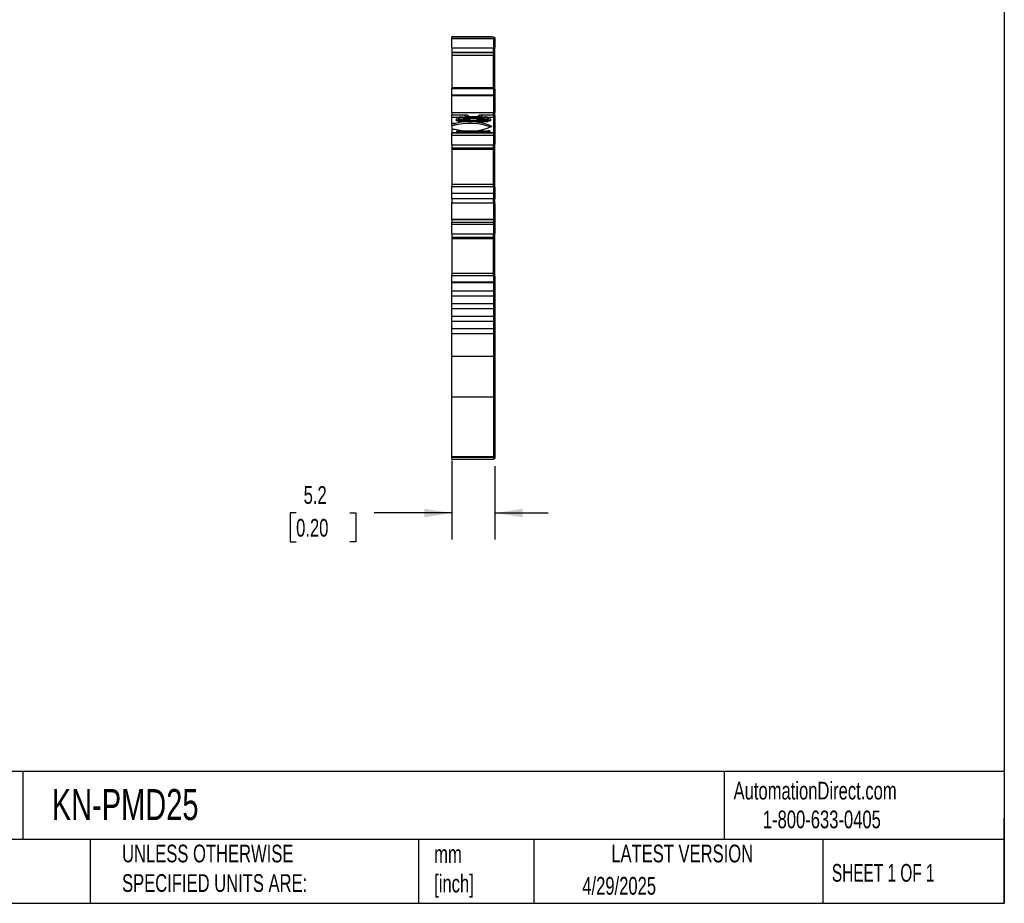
# Model space of a CAD drawing. Header units: millimetres. Extents: x 6 to 273, y 6 to 210.
# Tile 4 of 8: x 155 to 273, y 6 to 112. Entities that reach past the tile are written whole.
import ezdxf

# ---------------------------------------------------------------- set-up
doc = ezdxf.new("R2010")
doc.units = ezdxf.units.MM
doc.linetypes.add('SLD-Solid', pattern=[0])
doc.layers.add('DIMENSIONS', color=140, linetype='SLD-Solid', lineweight=25)
doc.layers.add('TEXT', color=140, linetype='SLD-Solid', lineweight=25)
doc.styles.add('SLDTEXTSTYLE0', font='TXT', dxfattribs={"width": 0.7})
doc.styles.add('SLDTEXTSTYLE1', font='TXT', dxfattribs={"width": 0.65})
doc.dimstyles.new('SLDDIMSTYLE1', dxfattribs={"dimtxt": 2.158008, "dimasz": 3.302, "dimexe": 0, "dimexo": 0.0625, "dimgap": 0.539502, "dimtad": 0, "dimtih": 1, "dimtoh": 1, "dimrnd": 1e-09, "dimzin": 12, "dimdsep": 46, "dimtxsty": 'SLDTEXTSTYLE0', "dimsah": 1, "dimcen": 0.09, "dimadec": 0, "dimazin": 3, "dimtfac": 1, "dimtmove": 0, "dimatfit": 0, "dimfxl": 0, "dimfrac": 2, "dimtolj": 1, "dimtzin": 12, "dimarcsym": 0})

# ---------------------------------------------------------------- blocks, each defined once
blk = doc.blocks.new('_D_3')
at = {"layer": 'DIMENSIONS'}
for p, q in [((207.02, 59.29), (207.02, 49.83)), ((212.17, 58.6), (212.17, 49.83)), ((188.41, 53.01), (187.68, 53.01)), ((187.68, 53.01), (187.68, 49.58)), ((194.82, 53.01), (195.55, 53.01)), ((195.55, 53.01), (195.55, 49.58)), ((207.02, 53.01), (197.74, 53.01)), ((212.17, 53.01), (218.52, 53.01)), ((187.68, 49.58), (188.41, 49.58)), ((195.55, 49.58), (194.82, 49.58))]:
    blk.add_line(p, q, dxfattribs=at)
for points in [[(207.02, 53.01), (203.72, 53.51), (203.72, 52.5)], [(212.17, 53.01), (215.47, 52.5), (215.47, 53.51)]]:
    blk.add_solid(points, dxfattribs=at)
at = {"layer": 'DIMENSIONS', "char_height": 2.117, "attachment_point": 1, "style": 'SLDTEXTSTYLE0'}
for s, insert in [('5.2', (189.31, 56.22)), ('0.20', (188.41, 52.3))]:
    blk.add_mtext(s, dxfattribs=dict(at, insert=insert))

msp = doc.modelspace()

# ---------------------------------------------------------------- linework, layer by layer
for p, q in [((207.019, 109.948), (212.019, 109.948)), ((207.019, 109.726), (207.019, 109.948)), ((207.019, 109.948), (207.412, 109.948)), ((207.412, 109.948), (207.019, 109.948)), ((207.019, 109.948), (207.894, 109.948)), ((207.019, 109.726), (212.019, 109.726)), ((207.019, 108.6), (207.019, 109.726)), ((207.519, 109.948), (207.819, 109.948)), ((207.519, 109.948), (207.519, 109.948)), ((207.819, 109.948), (207.519, 109.948)), ((207.619, 109.948), (207.619, 109.948)), ((207.894, 109.948), (207.819, 109.948)), ((207.819, 109.948), (207.819, 109.948)), ((207.819, 109.948), (207.819, 109.948)), ((211.368, 109.948), (207.819, 109.948)), ((207.819, 109.948), (211.368, 109.948)), ((211.169, 109.948), (208.019, 109.948)), ((211.294, 109.948), (212.019, 109.948)), ((211.369, 109.948), (211.294, 109.948)), ((211.669, 109.948), (211.369, 109.948)), ((211.369, 109.948), (211.669, 109.948)), ((211.369, 109.948), (211.369, 109.948)), ((211.369, 109.948), (211.369, 109.948)), ((211.569, 109.948), (211.569, 109.948)), ((211.669, 109.948), (211.669, 109.948)), ((211.769, 109.948), (211.769, 109.948)), ((211.769, 109.948), (212.019, 109.948)), ((212.019, 109.948), (212.019, 109.726)), ((212.019, 109.848), (212.169, 109.848)), ((212.019, 109.848), (212.169, 109.848)), ((212.019, 109.726), (212.019, 108.6)), ((212.019, 109.7), (212.169, 109.7)), ((212.169, 109.848), (212.169, 109.7)), ((212.169, 109.7), (212.169, 108.643)), ((207.019, 108.6), (212.019, 108.6)), ((207.019, 108.6), (207.019, 108.041)), ((212.019, 108.643), (212.169, 108.643)), ((212.019, 108.041), (212.019, 108.6)), ((212.169, 108.133), (212.169, 108.643)), ((212.019, 108.041), (207.019, 108.041)), ((207.019, 108.041), (207.019, 108.025)), ((211.919, 108.025), (207.019, 108.025)), ((207.019, 108.025), (207.019, 107.696)), ((212.019, 107.696), (207.019, 107.696)), ((207.019, 107.696), (207.019, 106.633)), ((211.919, 108.025), (211.919, 107.986)), ((212.019, 107.986), (211.919, 107.986)), ((211.919, 107.978), (211.919, 107.986)), ((211.919, 107.978), (212.019, 107.978)), ((212.019, 108.133), (212.169, 108.133)), ((212.019, 108.083), (212.169, 108.083)), ((212.019, 108.078), (212.169, 108.078)), ((212.019, 108.066), (212.169, 108.066)), ((212.019, 107.986), (212.019, 108.041)), ((212.019, 107.978), (212.019, 107.986)), ((212.019, 107.983), (212.019, 107.696)), ((212.019, 103.84), (212.019, 107.696)), ((212.019, 107.67), (212.169, 107.67)), ((212.169, 108.122), (212.169, 108.133)), ((212.169, 108.083), (212.169, 108.122)), ((212.169, 108.083), (212.169, 108.078)), ((212.169, 108.066), (212.169, 108.078)), ((212.169, 107.67), (212.169, 108.066)), ((212.169, 103.739), (212.169, 107.67)), ((207.019, 106.633), (207.019, 104.702)), ((207.019, 104.702), (207.019, 103.84)), ((212.019, 103.84), (207.019, 103.84)), ((207.019, 103.84), (207.019, 103.77)), ((207.019, 103.77), (212.019, 103.77)), ((207.019, 102.997), (207.019, 103.77)), ((212.019, 103.77), (212.019, 103.84)), ((212.019, 103.77), (212.019, 102.997)), ((212.019, 103.739), (212.169, 103.739)), ((212.019, 103.676), (212.169, 103.676)), ((212.169, 103.676), (212.169, 103.739)), ((212.169, 103.676), (212.169, 102.971)), ((207.019, 102.997), (212.019, 102.997)), ((207.019, 102.919), (207.019, 102.997)), ((207.019, 102.919), (212.019, 102.919)), ((207.019, 100.898), (207.019, 102.919)), ((212.019, 102.997), (212.019, 102.919)), ((212.019, 102.971), (212.169, 102.971)), ((212.019, 102.919), (212.019, 100.898)), ((212.019, 102.919), (212.169, 102.919)), ((212.169, 102.971), (212.169, 102.919)), ((212.169, 102.919), (212.169, 100.898)), ((207.019, 100.898), (212.019, 100.898)), ((207.019, 100.898), (207.019, 100.618)), ((207.019, 100.618), (208.807, 100.618)), ((207.019, 100.341), (207.019, 100.618)), ((207.019, 100.341), (209.053, 100.341)), ((207.019, 100.331), (207.019, 100.341)), ((207.019, 100.331), (208.019, 100.331)), ((207.019, 99.576), (207.019, 100.331)), ((207.519, 100.113), (207.819, 100.113)), ((207.519, 100.113), (207.519, 99.881)), ((207.819, 100.113), (207.819, 100.296)), ((207.819, 100.113), (207.819, 99.916)), ((207.894, 100.117), (207.894, 100.283)), ((207.894, 100.117), (209.007, 100.117)), ((207.894, 100.01), (207.894, 100.117)), ((208.019, 100.309), (208.019, 100.331)), ((208.194, 100.309), (208.044, 100.309)), ((208.219, 100.331), (209.053, 100.331)), ((208.219, 100.331), (208.219, 100.309)), ((208.381, 100.289), (208.381, 100.317)), ((208.71, 100.399), (208.737, 100.406)), ((208.737, 100.406), (210.451, 100.406)), ((208.807, 100.618), (209.115, 100.406)), ((209.007, 100.01), (209.007, 100.117)), ((209.053, 100.331), (209.053, 100.341)), ((210.072, 100.406), (210.38, 100.618)), ((210.135, 100.341), (210.135, 100.331)), ((210.135, 100.341), (212.019, 100.341)), ((210.135, 100.331), (210.968, 100.331)), ((210.18, 100.117), (210.18, 100.01)), ((210.18, 100.117), (211.294, 100.117)), ((210.38, 100.618), (212.019, 100.618)), ((210.451, 100.406), (210.477, 100.399)), ((210.807, 100.317), (210.807, 100.289)), ((210.968, 100.309), (210.968, 100.331)), ((211.144, 100.309), (210.994, 100.309)), ((211.169, 100.331), (212.019, 100.331)), ((211.169, 100.331), (211.169, 100.309)), ((211.294, 100.283), (211.294, 100.117)), ((211.294, 100.117), (211.294, 100.01)), ((211.369, 100.296), (211.369, 100.113)), ((211.369, 100.113), (211.669, 100.113)), ((211.369, 99.916), (211.369, 100.113)), ((211.669, 99.881), (211.669, 100.113)), ((212.019, 100.618), (212.019, 100.898)), ((212.019, 100.898), (212.169, 100.898)), ((212.019, 100.618), (212.019, 100.341)), ((212.019, 100.512), (212.169, 100.512)), ((212.019, 100.341), (212.019, 100.331)), ((212.019, 100.331), (212.019, 98.462)), ((212.019, 100.26), (212.169, 100.26)), ((212.019, 100.25), (212.169, 100.25)), ((212.169, 100.512), (212.169, 100.898)), ((212.169, 100.512), (212.169, 100.26)), ((212.169, 100.26), (212.169, 100.25)), ((212.169, 100.25), (212.169, 98.342)), ((207.412, 99.576), (207.019, 99.576)), ((207.019, 99.344), (207.019, 99.576)), ((207.233, 99.344), (207.019, 99.344)), ((207.019, 99.344), (207.019, 98.881)), ((207.019, 98.881), (207.412, 98.881)), ((207.019, 98.881), (207.019, 98.462)), ((207.519, 99.916), (207.819, 99.916)), ((207.819, 99.881), (207.519, 99.881)), ((207.819, 99.827), (207.819, 99.881)), ((209.007, 100.01), (207.894, 100.01)), ((207.894, 99.913), (207.894, 100.01)), ((209.007, 99.913), (207.894, 99.913)), ((207.894, 99.911), (207.894, 99.913)), ((209.007, 99.911), (207.894, 99.911)), ((207.894, 99.84), (207.894, 99.911)), ((207.894, 99.8), (207.894, 99.84)), ((208.019, 99.793), (211.169, 99.793)), ((208.044, 99.814), (211.144, 99.814)), ((208.044, 99.814), (208.044, 99.793)), ((209.055, 99.909), (209.007, 99.913)), ((209.007, 99.911), (209.007, 99.913)), ((210.18, 99.913), (210.133, 99.909)), ((211.294, 100.01), (210.18, 100.01)), ((211.294, 99.913), (210.18, 99.913)), ((210.18, 99.913), (210.18, 99.911)), ((211.294, 99.911), (210.18, 99.911)), ((211.144, 99.793), (211.144, 99.814)), ((211.294, 100.01), (211.294, 99.913)), ((211.294, 99.913), (211.294, 99.911)), ((211.294, 99.911), (211.294, 99.84)), ((211.294, 99.84), (211.294, 99.8)), ((211.369, 99.916), (211.669, 99.916)), ((211.369, 99.881), (211.369, 99.827)), ((211.669, 99.881), (211.369, 99.881)), ((211.769, 99.263), (211.769, 99.194)), ((207.019, 98.462), (212.019, 98.462)), ((207.019, 98.192), (207.019, 98.462)), ((212.019, 98.462), (207.019, 98.462)), ((207.019, 98.462), (207.019, 98.462)), ((207.019, 98.192), (212.019, 98.192)), ((207.019, 97.031), (207.019, 98.192)), ((207.619, 98.524), (207.619, 98.664)), ((207.802, 98.502), (207.819, 98.699)), ((207.802, 98.502), (211.385, 98.502)), ((207.819, 98.699), (211.368, 98.699)), ((211.368, 98.489), (207.819, 98.489)), ((211.368, 98.699), (211.385, 98.502)), ((211.569, 98.664), (211.569, 98.524)), ((212.019, 98.462), (212.019, 98.192)), ((212.019, 98.462), (212.019, 98.462)), ((212.019, 98.342), (212.169, 98.342)), ((212.019, 98.192), (212.019, 97.031)), ((212.019, 98.184), (212.169, 98.184)), ((212.169, 98.342), (212.169, 98.184)), ((212.169, 98.184), (212.169, 97.094)), ((207.019, 97.031), (212.019, 97.031)), ((207.019, 97.031), (207.019, 96.625)), ((212.019, 96.625), (207.019, 96.625)), ((207.019, 96.625), (207.019, 96.619)), ((211.919, 96.619), (207.019, 96.619)), ((207.019, 96.619), (207.019, 96.458)), ((211.919, 96.619), (211.919, 96.606)), ((212.019, 96.606), (211.919, 96.606)), ((211.919, 96.605), (211.919, 96.606)), ((211.919, 96.605), (212.019, 96.605)), ((212.019, 97.094), (212.169, 97.094)), ((212.019, 96.625), (212.019, 97.031)), ((212.019, 96.723), (212.169, 96.723)), ((212.019, 96.706), (212.169, 96.706)), ((212.019, 96.705), (212.169, 96.705)), ((212.019, 96.619), (212.019, 96.625)), ((212.019, 96.606), (212.019, 96.619)), ((212.019, 96.605), (212.019, 96.606)), ((212.019, 96.605), (212.019, 96.458)), ((212.169, 96.723), (212.169, 97.094)), ((212.169, 96.719), (212.169, 96.723)), ((212.169, 96.706), (212.169, 96.719)), ((212.169, 96.706), (212.169, 96.705)), ((212.169, 96.449), (212.169, 96.705)), ((212.019, 96.458), (207.019, 96.458)), ((207.019, 96.458), (207.019, 95.363)), ((207.019, 95.363), (207.019, 93.37)), ((212.019, 92.292), (212.019, 96.458)), ((212.019, 96.449), (212.169, 96.449)), ((212.169, 92.266), (212.169, 96.449)), ((207.019, 93.37), (207.019, 92.292)), ((212.019, 92.292), (207.019, 92.292)), ((207.019, 92.292), (207.019, 92.051)), ((207.019, 92.051), (212.019, 92.051)), ((207.019, 91.253), (207.019, 92.051)), ((212.019, 92.051), (212.019, 92.292)), ((212.019, 92.266), (212.169, 92.266)), ((212.019, 92.191), (212.169, 92.191)), ((212.019, 92.051), (212.019, 91.253)), ((212.019, 91.971), (212.169, 91.971)), ((212.169, 92.191), (212.169, 92.266)), ((212.169, 91.971), (212.169, 92.191)), ((212.169, 91.971), (212.169, 91.248)), ((207.019, 91.253), (212.019, 91.253)), ((207.019, 90.588), (207.019, 91.253)), ((212.019, 91.253), (212.019, 90.588)), ((212.019, 91.248), (212.169, 91.248)), ((212.169, 91.248), (212.169, 90.588)), ((207.019, 90.588), (212.019, 90.588)), ((207.019, 90.588), (207.019, 90.095)), ((207.019, 90.095), (212.019, 90.095)), ((207.019, 88.094), (207.019, 90.095)), ((212.019, 90.095), (212.019, 90.588)), ((212.019, 90.588), (212.169, 90.588)), ((212.019, 90.095), (212.019, 88.094)), ((212.019, 89.997), (212.169, 89.997)), ((212.169, 89.997), (212.169, 90.588)), ((212.169, 89.997), (212.169, 89.575)), ((212.169, 89.575), (212.169, 87.696)), ((212.019, 88.094), (207.019, 88.094)), ((207.019, 88.094), (207.019, 87.795)), ((207.019, 88.094), (212.019, 88.094)), ((207.019, 87.795), (212.019, 87.795)), ((207.019, 87.526), (207.019, 87.795)), ((207.019, 87.526), (212.019, 87.526)), ((207.019, 86.365), (207.019, 87.526)), ((212.019, 88.094), (212.019, 87.795)), ((212.019, 88.094), (212.019, 88.094)), ((212.019, 87.795), (212.019, 87.526)), ((212.019, 87.696), (212.169, 87.696)), ((212.019, 87.526), (212.019, 86.365)), ((212.019, 87.517), (212.169, 87.517)), ((212.169, 87.696), (212.169, 87.517)), ((212.169, 87.517), (212.169, 86.427)), ((207.019, 86.365), (212.019, 86.365)), ((207.019, 86.365), (207.019, 85.958)), ((212.019, 85.958), (207.019, 85.958)), ((207.019, 85.958), (207.019, 85.953)), ((211.919, 85.953), (207.019, 85.953)), ((207.019, 85.953), (207.019, 85.792)), ((211.919, 85.953), (211.919, 85.94)), ((212.019, 85.94), (211.919, 85.94)), ((211.919, 85.939), (211.919, 85.94)), ((211.919, 85.939), (212.019, 85.939)), ((212.019, 86.427), (212.169, 86.427)), ((212.019, 85.958), (212.019, 86.365)), ((212.019, 86.056), (212.169, 86.056)), ((212.019, 86.04), (212.169, 86.04)), ((212.019, 86.039), (212.169, 86.039)), ((212.019, 85.953), (212.019, 85.958)), ((212.019, 85.94), (212.019, 85.953)), ((212.019, 85.939), (212.019, 85.94)), ((212.019, 85.939), (212.019, 85.792)), ((212.169, 86.056), (212.169, 86.427)), ((212.169, 86.053), (212.169, 86.056)), ((212.169, 86.04), (212.169, 86.053)), ((212.169, 86.04), (212.169, 86.039)), ((212.169, 85.783), (212.169, 86.039)), ((212.019, 85.792), (207.019, 85.792)), ((207.019, 85.792), (207.019, 84.696)), ((212.019, 81.626), (212.019, 85.792)), ((212.019, 85.783), (212.169, 85.783)), ((212.169, 81.6), (212.169, 85.783)), ((207.019, 84.696), (207.019, 82.704)), ((207.019, 82.704), (207.019, 81.626)), ((212.019, 81.626), (207.019, 81.626)), ((207.019, 81.626), (207.019, 81.385)), ((207.019, 81.385), (212.019, 81.385)), ((207.019, 80.643), (207.019, 81.385)), ((212.019, 81.385), (212.019, 81.626)), ((212.019, 81.6), (212.169, 81.6)), ((212.019, 81.525), (212.169, 81.525)), ((212.019, 81.385), (212.019, 80.643)), ((212.019, 81.305), (212.169, 81.305)), ((212.169, 81.525), (212.169, 81.6)), ((212.169, 81.305), (212.169, 81.525)), ((212.169, 81.305), (212.169, 80.634)), ((207.019, 80.643), (212.019, 80.643)), ((207.019, 80.556), (207.019, 80.643)), ((207.019, 80.556), (212.019, 80.556)), ((207.019, 79.554), (207.019, 80.556)), ((212.019, 80.643), (212.019, 80.556)), ((212.019, 80.634), (212.169, 80.634)), ((212.019, 80.556), (212.019, 79.554)), ((212.019, 80.556), (212.169, 80.556)), ((212.169, 80.634), (212.169, 80.556)), ((212.169, 80.556), (212.169, 71.769)), ((207.019, 79.554), (212.019, 79.554)), ((207.019, 78.954), (207.019, 79.554)), ((207.019, 78.954), (212.019, 78.954)), ((207.019, 78.054), (207.019, 78.954)), ((212.019, 79.554), (212.019, 78.954)), ((212.019, 78.954), (212.019, 78.054)), ((207.019, 78.054), (212.019, 78.054)), ((207.019, 77.454), (207.019, 78.054)), ((212.019, 78.054), (212.019, 77.454)), ((207.019, 77.454), (212.019, 77.454)), ((207.019, 76.554), (207.019, 77.454)), ((207.019, 76.554), (212.019, 76.554)), ((207.019, 75.954), (207.019, 76.554)), ((212.019, 77.454), (212.019, 76.554)), ((212.019, 76.554), (212.019, 75.954)), ((207.019, 75.954), (212.019, 75.954)), ((207.019, 75.054), (207.019, 75.954)), ((212.019, 75.954), (212.019, 75.054)), ((207.019, 74.454), (207.019, 75.054)), ((207.019, 75.054), (212.019, 75.054)), ((207.019, 74.454), (212.019, 74.454)), ((207.019, 71.769), (207.019, 74.454)), ((212.019, 75.054), (212.019, 74.454)), ((212.019, 74.454), (212.019, 71.769)), ((207.019, 71.769), (212.019, 71.769)), ((207.019, 66.876), (207.019, 71.769)), ((212.019, 71.769), (212.019, 66.876)), ((212.019, 71.769), (212.169, 71.769)), ((212.169, 71.769), (212.169, 66.974)), ((207.019, 66.876), (212.019, 66.876)), ((207.019, 60.562), (207.019, 66.876)), ((212.019, 66.974), (212.169, 66.974)), ((212.019, 66.876), (212.019, 59.775)), ((212.169, 66.974), (212.169, 59.873)), ((207.019, 59.775), (207.019, 60.562)), ((207.019, 59.775), (212.019, 59.775)), ((207.019, 59.691), (207.019, 59.775)), ((207.019, 59.691), (212.019, 59.691)), ((207.019, 59.429), (207.019, 59.691)), ((207.019, 59.429), (212.019, 59.429)), ((212.019, 59.873), (212.169, 59.873)), ((212.019, 59.791), (212.169, 59.791)), ((212.019, 59.775), (212.019, 59.691)), ((212.019, 59.691), (212.019, 59.429)), ((212.019, 59.529), (212.169, 59.529)), ((212.169, 59.873), (212.169, 59.791)), ((212.169, 59.791), (212.169, 59.529))]:
    msp.add_line(p, q)
at = {"flags": 128}
for points in [[(211.769, 109.948), (211.733, 109.948), (211.625, 109.948), (211.45, 109.948), (211.212, 109.948), (210.917, 109.948), (210.574, 109.948), (210.192, 109.948), (209.784, 109.948), (209.359, 109.948), (208.93, 109.948), (208.509, 109.948), (208.109, 109.948), (207.74, 109.948), (207.412, 109.948)], [(211.769, 109.948), (211.733, 109.948), (211.625, 109.948), (211.45, 109.948), (211.212, 109.948), (210.917, 109.948), (210.574, 109.948), (210.192, 109.948), (209.784, 109.948), (209.359, 109.948), (208.93, 109.948), (208.509, 109.948), (208.109, 109.948), (207.74, 109.948), (207.412, 109.948)], [(208.019, 109.948), (207.98, 109.948), (207.942, 109.948), (207.908, 109.948), (207.877, 109.948), (207.852, 109.948), (207.834, 109.948), (207.823, 109.948), (207.819, 109.948)], [(211.369, 109.948), (211.365, 109.948), (211.353, 109.948), (211.335, 109.948), (211.31, 109.948), (211.28, 109.948), (211.245, 109.948), (211.208, 109.948), (211.169, 109.948)], [(208.807, 100.618), (208.675, 100.585), (208.586, 100.549), (208.546, 100.509), (208.556, 100.469), (208.616, 100.431), (208.722, 100.396), (208.87, 100.365), (209.053, 100.341)], [(210.135, 100.341), (210.317, 100.365), (210.465, 100.396), (210.572, 100.431), (210.631, 100.469), (210.641, 100.509), (210.601, 100.549), (210.513, 100.585), (210.38, 100.618)], [(209.117, 99.901), (209.116, 99.943), (209.115, 99.976)], [(209.231, 99.925), (209.231, 99.915), (209.231, 99.907)], [(209.956, 99.907), (209.956, 99.917), (209.957, 99.925)], [(210.072, 99.976), (210.071, 99.934), (210.07, 99.901)]]:
    msp.add_lwpolyline(points, dxfattribs=at)
for centre, radius, start, end in [((207.97, 100.017), 0.318, 81.22056, 118.48154), ((207.892, 100.014), 0.113, 89.19786, 130.54961), ((208.007, 100.074), 0.238, 81.22055, 118.48157), ((208.207, 99.533), 0.776, 79.09845, 90.97715), ((208.233, 99.565), 0.766, 78.86141, 91.03301), ((209.594, 107.078), 6.895, 259.63927, 280.36073), ((209.594, 106.819), 6.614, 259.43233, 280.56767), ((209.594, 96.152), 4.008, 81.58199, 98.41801), ((209.594, 105.862), 5.557, 264.41493, 275.58507), ((207.986, 100.853), 1.43, 322.18759, 325.3795), ((211.202, 100.853), 1.43, 214.6205, 217.81241), ((210.955, 99.565), 0.766, 88.96699, 101.13859), ((210.98, 99.533), 0.776, 89.02285, 100.90155), ((211.18, 100.074), 0.238, 61.51843, 98.77945), ((211.217, 100.017), 0.318, 61.51846, 98.77944), ((211.3, 100.026), 0.1, 46.71664, 93.5359), ((209.132, 91.75), 7.828, 70.52365, 104.03969), ((209.113, 92.767), 7.018, 67.76649, 104.02548), ((209.113, 105.69), 7.018, 255.97451, 292.23351), ((207.97, 100.107), 0.318, 241.51812, 278.77971), ((208.007, 100.05), 0.238, 241.51843, 278.77945), ((209.594, 103.876), 4.008, 261.58199, 278.41801), ((209.594, 96.666), 3.278, 83.64464, 96.35536), ((209.594, 96.657), 3.27, 83.63804, 96.36196), ((211.18, 100.05), 0.238, 261.22055, 298.48157), ((211.217, 100.107), 0.318, 261.22069, 298.48148)]:
    msp.add_arc(centre, radius, start, end)
for points, knots in [([(207.819, 109.948), (207.772, 109.948), (207.717, 109.948), (207.638, 109.948), (207.619, 109.948), (207.619, 109.948)], [0, 0, 0, 0, 0.5, 0.5, 1, 1, 1, 1]), ([(207.619, 109.948), (207.619, 109.948), (207.638, 109.948), (207.717, 109.948), (207.772, 109.948), (207.819, 109.948)], [0, 0, 0, 0, 0.5, 0.5, 1, 1, 1, 1]), ([(211.368, 109.948), (211.415, 109.948), (211.471, 109.948), (211.549, 109.948), (211.569, 109.948), (211.569, 109.948)], [0, 0, 0, 0, 0.5, 0.5, 1, 1, 1, 1]), ([(211.569, 109.948), (211.569, 109.948), (211.549, 109.948), (211.471, 109.948), (211.415, 109.948), (211.368, 109.948)], [0, 0, 0, 0, 0.5, 0.5, 1, 1, 1, 1]), ([(209.007, 100.117), (209.021, 100.115), (209.051, 100.112), (209.093, 100.096), (209.131, 100.073), (209.152, 100.051), (209.162, 100.041)], [0, 0, 0, 0, 0.2512213, 0.500849, 0.7634248, 1, 1, 1, 1]), ([(209.162, 100.041), (209.17, 100.031), (209.187, 100.01), (209.211, 99.971), (209.224, 99.941), (209.231, 99.925)], [0, 0, 0, 0, 0.26590231, 0.59933343, 1, 1, 1, 1]), ([(209.117, 99.901), (209.124, 99.901), (209.13, 99.901), (209.137, 99.901), (209.143, 99.901), (209.149, 99.901), (209.156, 99.902), (209.162, 99.902), (209.168, 99.902), (209.175, 99.902), (209.178, 99.903), (209.181, 99.903), (209.184, 99.903), (209.19, 99.903), (209.196, 99.904), (209.202, 99.904), (209.205, 99.904), (209.207, 99.905), (209.21, 99.905), (209.218, 99.906), (209.225, 99.906), (209.231, 99.907)], [0, 0, 0, 0, 0.00001937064, 0.00001937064, 0.00001937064, 0.00003874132, 0.00003874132, 0.00003874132, 0.00005811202, 0.00005811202, 0.00005811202, 0.00006778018, 0.00006778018, 0.00006778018, 0.00008715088, 0.00008715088, 0.00008715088, 0.00009681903, 0.00009681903, 0.00009681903, 0.00012148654, 0.00012148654, 0.00012148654, 0.00012148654]), ([(209.956, 99.907), (209.961, 99.907), (209.967, 99.906), (209.972, 99.905), (209.978, 99.905), (209.984, 99.904), (209.99, 99.904), (209.996, 99.903), (210.002, 99.903), (210.008, 99.903), (210.011, 99.903), (210.014, 99.902), (210.017, 99.902), (210.023, 99.902), (210.03, 99.902), (210.036, 99.901), (210.039, 99.901), (210.042, 99.901), (210.046, 99.901), (210.054, 99.901), (210.062, 99.901), (210.07, 99.901)], [0, 0, 0, 0, 0.00001937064, 0.00001937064, 0.00001937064, 0.00003874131, 0.00003874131, 0.00003874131, 0.00005811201, 0.00005811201, 0.00005811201, 0.00006778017, 0.00006778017, 0.00006778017, 0.00008715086, 0.00008715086, 0.00008715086, 0.00009681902, 0.00009681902, 0.00009681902, 0.00012148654, 0.00012148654, 0.00012148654, 0.00012148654]), ([(210.072, 99.976), (210.056, 99.97), (210.014, 99.953), (209.978, 99.935), (209.957, 99.925)], [0, 0, 0, 0, 0.389276, 1, 1, 1, 1]), ([(207.819, 98.699), (207.772, 98.699), (207.717, 98.695), (207.638, 98.682), (207.619, 98.672), (207.619, 98.664)], [0, 0, 0, 0, 0.5, 0.5, 1, 1, 1, 1]), ([(207.619, 98.524), (207.619, 98.516), (207.638, 98.506), (207.717, 98.492), (207.772, 98.489), (207.819, 98.489)], [0, 0, 0, 0, 0.5, 0.5, 1, 1, 1, 1]), ([(211.569, 98.664), (211.569, 98.672), (211.549, 98.682), (211.471, 98.695), (211.415, 98.699), (211.368, 98.699)], [0, 0, 0, 0, 0.5, 0.5, 1, 1, 1, 1]), ([(211.368, 98.489), (211.415, 98.489), (211.471, 98.492), (211.549, 98.506), (211.569, 98.516), (211.569, 98.524)], [0, 0, 0, 0, 0.5, 0.5, 1, 1, 1, 1])]:
    msp.add_open_spline(points, degree=3, knots=knots)
for points in [[(210.025, 100.041), (209.995, 100.005), (209.972, 99.964), (209.957, 99.925)], [(210.18, 100.117), (210.124, 100.114), (210.067, 100.09), (210.025, 100.041)], [(207.233, 99.344), (207.289, 99.425), (207.349, 99.502), (207.412, 99.576)], [(209.115, 99.976), (209.084, 100), (209.046, 100.01), (209.007, 100.01)], [(209.115, 99.976), (209.159, 99.96), (209.198, 99.942), (209.231, 99.925)], [(210.18, 100.01), (210.142, 100.01), (210.103, 100), (210.072, 99.976)], [(212.019, 96.619), (211.985, 96.619), (211.952, 96.619), (211.919, 96.619)], [(212.019, 85.953), (211.985, 85.953), (211.952, 85.953), (211.919, 85.953)]]:
    msp.add_open_spline(points, degree=3)
at = {"layer": 'TEXT'}
for p, q in [((273.05, 209.55), (273.05, 6.35)), ((273.05, 22.126), (6.35, 22.126)), ((155.759, 22.126), (155.759, 13.97)), ((239.575, 22.126), (239.575, 13.97)), ((273.05, 6.35), (273.05, 16.51)), ((273.05, 13.97), (6.35, 13.97)), ((163.78, 13.97), (163.78, 6.35)), ((203.024, 13.97), (203.024, 6.35)), ((216.812, 13.97), (216.812, 6.35)), ((251.349, 13.97), (251.349, 6.35)), ((6.35, 6.35), (273.05, 6.35))]:
    msp.add_line(p, q, dxfattribs=at)

# ---------------------------------------------------------------- texts
for s, insert, char_height, attachment_point, style in [('KN-PMD25', (159.208, 20.006), 3.7042, 1, 'SLDTEXTSTYLE0'), ('AutomationDirect.com', (240.695, 20.877), 2.11667, 1, 'SLDTEXTSTYLE0'), ('1-800-633-0405', (244.192, 17.437), 2.11667, 1, 'SLDTEXTSTYLE0'), ('UNLESS OTHERWISE ^JSPECIFIED UNITS ARE:', (167.608, 13.361), 2.11667, 1, 'SLDTEXTSTYLE0'), ('LATEST VERSION', (234.552, 13.364), 2.11667, 2, 'SLDTEXTSTYLE0'), ('mm^J[inch]', (204.907, 13.297), 2.1167, 1, 'SLDTEXTSTYLE0'), ('SHEET 1 OF 1', (252.441, 11.051), 2.11667, 1, 'SLDTEXTSTYLE1'), ('4/29/2025', (222.613, 9.497), 2.1167, 1, 'SLDTEXTSTYLE0')]:
    msp.add_mtext(s, dxfattribs=dict(at, insert=insert, char_height=char_height, attachment_point=attachment_point, style=style))

# ---------------------------------------------------------------- dimensions: what is measured, and where the dimension line sits
at = {"layer": 'DIMENSIONS'}
dim = msp.add_linear_dim(base=(212.169, 53.006), p1=(207.019, 60.562), p2=(212.169, 59.873), angle=0, dimstyle='SLDDIMSTYLE1', dxfattribs=at)
dim.commit()
dim.dimension.update_dxf_attribs({"geometry": '_D_3', "text_midpoint": (191.614, 53.006), "dimtype": 160})

doc.saveas('drawing.dxf')
